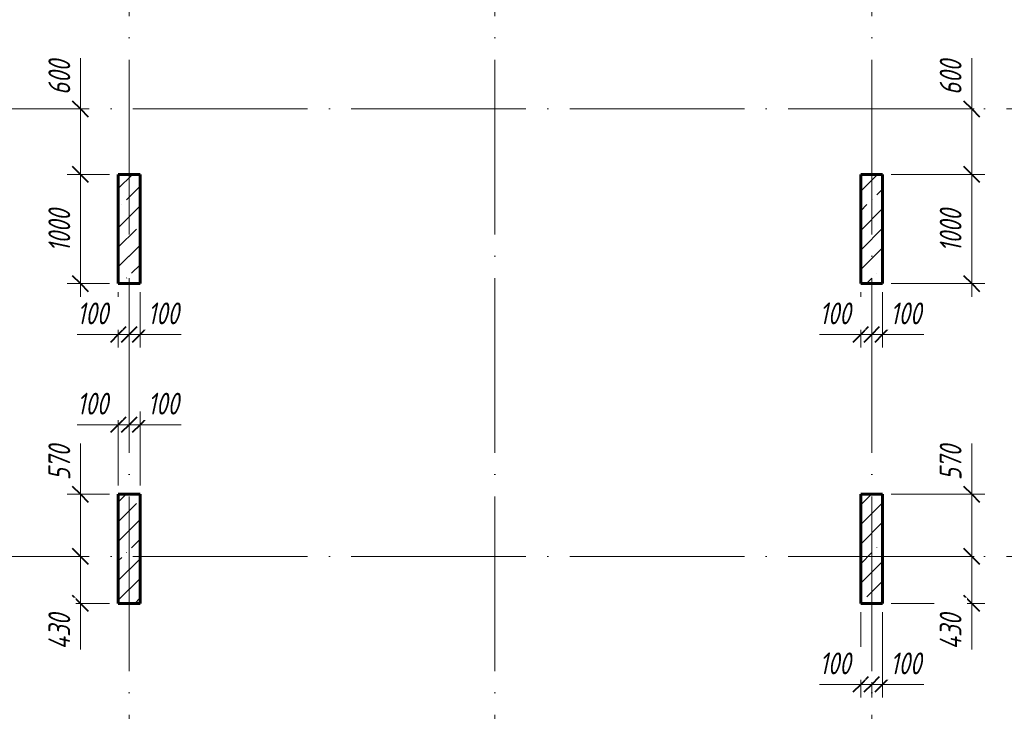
# Model space of a CAD drawing. Header units: millimetres. Extents: x 6092 to 73550, y -4371 to 20491.
# Tile 18 of 26: x 55697 to 64715, y 1881 to 8218. Entities that reach past the tile are written whole.
import ezdxf

# ---------------------------------------------------------------- set-up
doc = ezdxf.new("R2010")
doc.units = ezdxf.units.MM
doc.linetypes.add('ADSK_Линия сетки', pattern=[2000, 1600, -200, 0, -200])
for name, color, linetype, lineweight in [('A-____-____-DIMS', 211, 'Continuous', 9), ('A-____-____-DIMS-80', 211, 'Continuous', 9), ('S-COLS-____-MCUT', 52, 'Continuous', 40), ('S-COLS-____-OTLN', 52, 'Continuous', 18), ('S-GRID-____-OTLN', 1, 'Continuous', 9)]:
    doc.layers.add(name, color=color, linetype=linetype, lineweight=lineweight)
doc.styles.add('GOST Common_I_2', font='GOST_Common Italic.ttf', dxfattribs={"width": 0.8, "height": 200})
doc.dimstyles.new('ADSK_Округление_5мм__Узкий_', dxfattribs={"dimscale": 304.8, "dimtxt": 0.659918, "dimasz": 0.472441, "dimexe": 0.393701, "dimexo": 0.000861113, "dimgap": 0.104987, "dimtad": 1, "dimdec": 0, "dimlfac": 304.8, "dimrnd": 5, "dimdsep": 46, "dimtxsty": 'GOST Common_I_2', "dimblk1": 'OBLIQUE', "dimblk2": 'OBLIQUE', "dimsah": 1, "dimcen": 0.09, "dimdle": 0.393701, "dimazin": 0, "dimtfac": 1, "dimtdec": 4, "dimtix": 1, "dimtmove": 1, "dimatfit": 3, "dimfxl": 1, "dimtvp": 1, "dimtfill": 1, "dimtolj": 1, "dimtzin": 0, "dimlwd": 20, "dimlwe": 20, "dimarcsym": 2})
doc.dimstyles.new('ADSK_Округление_5мм__Узкий__1', dxfattribs={"dimscale": 304.8, "dimtxt": 0.659918, "dimasz": 0.472441, "dimexe": 0.393701, "dimexo": 0.000861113, "dimgap": 0.104987, "dimtad": 1, "dimdec": 0, "dimlfac": 304.8, "dimrnd": 5, "dimdsep": 46, "dimtxsty": 'GOST Common_I_2', "dimblk1": 'OBLIQUE', "dimblk2": 'OBLIQUE', "dimsah": 1, "dimcen": 0.09, "dimdle": 0.393701, "dimazin": 0, "dimtfac": 1, "dimtdec": 4, "dimtix": 1, "dimtmove": 0, "dimatfit": 3, "dimfxl": 1, "dimtvp": 1, "dimtfill": 1, "dimtolj": 1, "dimtzin": 0, "dimlwd": 20, "dimlwe": 20, "dimarcsym": 2})
pattern_1 = [(45, (16130.72, 8588.57), (-179.6051, 179.6051), []), (45, (16310.33, 8588.57), (-179.6051, 179.6051), [317.5, -63.5, 2.682, -60.818])]

# ---------------------------------------------------------------- blocks, each defined once
blk = doc.blocks.new('DIMBLOCK70-КЖ1_ПЭ_ВЭ8_Опалубка_Пилоны')
at = {"layer": 'A-____-____-DIMS-80', "lineweight": 20}
for p, q in [((64416.3, 4335.8), (64416.3, 3958.2)), ((64416.3, 3990), (64416.3, 3300)), ((64416.3, 3958.2), (64416.3, 3585)), ((64416.3, 3870), (63680, 3870)), ((64416.3, 3870), (64536.3, 3870)), ((64416.3, 3300), (64296.3, 3300)), ((64416.3, 3300), (64438.2, 3300))]:
    blk.add_line(p, q, dxfattribs=at)
at = {"layer": 'A-____-____-DIMS-80', "lineweight": 40}
for p, q in [((64416.3, 3870), (64344.3, 3942)), ((64416.3, 3870), (64488.3, 3798)), ((64416.3, 3300), (64344.3, 3372)), ((64416.3, 3300), (64488.3, 3228))]:
    blk.add_line(p, q, dxfattribs=at)
at = {"layer": 'A-____-____-DIMS-80', "color": 0, "lineweight": 20, "insert": (64123, 3998.2), "char_height": 200, "width": 405.013, "attachment_point": 1, "rotation": 90, "line_spacing_factor": 1.022761, "style": 'GOST Common_I_2', "bg_fill": 3, "box_fill_scale": 1.25, "bg_fill_color": 256, "bg_fill_true_color": 13158600, "bg_fill_transparency": 0}
blk.add_mtext('570', dxfattribs=at)
blk = doc.blocks.new('_Oblique')
at = {"color": 0, "linetype": 'ByBlock', "lineweight": -2}
blk.add_line((-0.5, -0.5), (0.5, 0.5), dxfattribs=at)
blk = doc.blocks.new('DIMBLOCK71-КЖ1_ПЭ_ВЭ8_Опалубка_Пилоны')
at = {"layer": 'A-____-____-DIMS-80', "lineweight": 40}
for p, q in [((64416.3, 3300), (64344.3, 3372)), ((64416.3, 3300), (64488.3, 3228)), ((64416.3, 2870), (64344.3, 2942)), ((64416.3, 2870), (64488.3, 2798))]:
    blk.add_line(p, q, dxfattribs=at)
at = {"layer": 'A-____-____-DIMS-80', "lineweight": 20}
for p, q in [((64416.3, 3300), (64296.3, 3300)), ((64416.3, 3300), (64416.3, 2750)), ((64416.3, 3300), (64438.2, 3300)), ((64416.3, 2842.8), (64416.3, 3085)), ((64416.3, 2870), (63680, 2870)), ((64416.3, 2870), (64536.3, 2870)), ((64416.3, 2448.2), (64416.3, 2842.8))]:
    blk.add_line(p, q, dxfattribs=at)
at = {"layer": 'A-____-____-DIMS-80', "color": 0, "lineweight": 20, "insert": (64123, 2448.2), "char_height": 200, "width": 425.469, "attachment_point": 1, "rotation": 90, "line_spacing_factor": 1.022761, "style": 'GOST Common_I_2', "bg_fill": 3, "box_fill_scale": 1.25, "bg_fill_color": 256, "bg_fill_true_color": 13158600, "bg_fill_transparency": 0}
blk.add_mtext('430', dxfattribs=at)
blk = doc.blocks.new('DIMBLOCK72-КЖ1_ПЭ_ВЭ8_Опалубка_Пилоны')
at = {"layer": 'A-____-____-DIMS-80', "lineweight": 20}
for p, q in [((63400, 2127.3), (63400, 2790)), ((63022.7, 2127.3), (63369.6, 2127.3)), ((63280, 2127.3), (63500, 2127.3)), ((63369.6, 2127.3), (63450, 2127.3)), ((63400, 2127.3), (63400, 2007.3)), ((63500, 2127.3), (63500, 2149.1)), ((63500, 2127.3), (63500, 2007.3))]:
    blk.add_line(p, q, dxfattribs=at)
at = {"layer": 'A-____-____-DIMS-80', "lineweight": 40}
for p, q in [((63400, 2127.3), (63472, 2199.3)), ((63500, 2127.3), (63572, 2199.3)), ((63400, 2127.3), (63328, 2055.3)), ((63500, 2127.3), (63428, 2055.3))]:
    blk.add_line(p, q, dxfattribs=at)
at = {"layer": 'A-____-____-DIMS-80', "color": 0, "lineweight": 20, "insert": (63022.7, 2420.6), "char_height": 200, "width": 368.194, "attachment_point": 1, "line_spacing_factor": 1.022761, "style": 'GOST Common_I_2', "bg_fill": 3, "box_fill_scale": 1.25, "bg_fill_color": 256, "bg_fill_true_color": 13158600, "bg_fill_transparency": 0}
blk.add_mtext('100', dxfattribs=at)
blk = doc.blocks.new('DIMBLOCK73-КЖ1_ПЭ_ВЭ8_Опалубка_Пилоны')
at = {"layer": 'A-____-____-DIMS-80', "lineweight": 20}
for p, q in [((63600, 2127.3), (63600, 2790)), ((63500, 2127.3), (63500, 2149.1)), ((63500, 2127.3), (63720, 2127.3)), ((63500, 2127.3), (63500, 2007.3)), ((63630.4, 2127.3), (63550, 2127.3)), ((63600, 2127.3), (63600, 2007.3)), ((63977.3, 2127.3), (63630.4, 2127.3))]:
    blk.add_line(p, q, dxfattribs=at)
at = {"layer": 'A-____-____-DIMS-80', "lineweight": 40}
for p, q in [((63500, 2127.3), (63572, 2199.3)), ((63600, 2127.3), (63672, 2199.3)), ((63500, 2127.3), (63428, 2055.3)), ((63600, 2127.3), (63528, 2055.3))]:
    blk.add_line(p, q, dxfattribs=at)
at = {"layer": 'A-____-____-DIMS-80', "color": 0, "lineweight": 20, "insert": (63670.4, 2420.6), "char_height": 200, "width": 368.194, "attachment_point": 1, "line_spacing_factor": 1.022761, "style": 'GOST Common_I_2', "bg_fill": 3, "box_fill_scale": 1.25, "bg_fill_color": 256, "bg_fill_true_color": 13158600, "bg_fill_transparency": 0}
blk.add_mtext('100', dxfattribs=at)
blk = doc.blocks.new('DIMBLOCK74-КЖ1_ПЭ_ВЭ8_Опалубка_Пилоны')
at = {"layer": 'A-____-____-DIMS-80', "lineweight": 20}
for p, q in [((64416.3, 7865.8), (64416.3, 7488.2)), ((64416.3, 7520), (64416.3, 6800)), ((64416.3, 7488.2), (64416.3, 7100)), ((64416.3, 7400), (64296.3, 7400)), ((64416.3, 7400), (64438.2, 7400)), ((64416.3, 6800), (63680, 6800)), ((64416.3, 6800), (64536.3, 6800))]:
    blk.add_line(p, q, dxfattribs=at)
at = {"layer": 'A-____-____-DIMS-80', "lineweight": 40}
for p, q in [((64416.3, 7400), (64344.3, 7472)), ((64416.3, 7400), (64488.3, 7328)), ((64416.3, 6800), (64344.3, 6872)), ((64416.3, 6800), (64488.3, 6728))]:
    blk.add_line(p, q, dxfattribs=at)
at = {"layer": 'A-____-____-DIMS-80', "color": 0, "lineweight": 20, "insert": (64123, 7528.2), "char_height": 200, "width": 405.013, "attachment_point": 1, "rotation": 90, "line_spacing_factor": 1.022761, "style": 'GOST Common_I_2', "bg_fill": 3, "box_fill_scale": 1.25, "bg_fill_color": 256, "bg_fill_true_color": 13158600, "bg_fill_transparency": 0}
blk.add_mtext('600', dxfattribs=at)
blk = doc.blocks.new('DIMBLOCK75-КЖ1_ПЭ_ВЭ8_Опалубка_Пилоны')
at = {"layer": 'A-____-____-DIMS-80', "lineweight": 40}
for p, q in [((64416.3, 6800), (64344.3, 6872)), ((64416.3, 6800), (64488.3, 6728)), ((64416.3, 5800), (64344.3, 5872)), ((64416.3, 5800), (64488.3, 5728))]:
    blk.add_line(p, q, dxfattribs=at)
at = {"layer": 'A-____-____-DIMS-80', "lineweight": 20}
for p, q in [((64416.3, 6800), (63680, 6800)), ((64416.3, 6800), (64416.3, 5680)), ((64416.3, 6800), (64536.3, 6800)), ((64416.3, 5800), (63680, 5800)), ((64416.3, 5800), (64536.3, 5800))]:
    blk.add_line(p, q, dxfattribs=at)
at = {"layer": 'A-____-____-DIMS-80', "color": 0, "lineweight": 20, "insert": (64123, 6090.3), "char_height": 200, "width": 503.198, "attachment_point": 1, "rotation": 90, "line_spacing_factor": 1.022761, "style": 'GOST Common_I_2', "bg_fill": 3, "box_fill_scale": 1.25, "bg_fill_color": 256, "bg_fill_true_color": 13158600, "bg_fill_transparency": 0}
blk.add_mtext('1000', dxfattribs=at)
blk = doc.blocks.new('DIMBLOCK76-КЖ1_ПЭ_ВЭ8_Опалубка_Пилоны')
at = {"layer": 'A-____-____-DIMS-80', "lineweight": 20}
for p, q in [((63400, 5333.8), (63400, 5720)), ((63022.7, 5333.8), (63369.6, 5333.8)), ((63280, 5333.8), (63500, 5333.8)), ((63369.6, 5333.8), (63450, 5333.8)), ((63400, 5333.8), (63400, 5213.8)), ((63500, 5333.8), (63500, 5355.6)), ((63500, 5333.8), (63500, 5213.8))]:
    blk.add_line(p, q, dxfattribs=at)
at = {"layer": 'A-____-____-DIMS-80', "lineweight": 40}
for p, q in [((63400, 5333.8), (63328, 5261.8)), ((63400, 5333.8), (63472, 5405.8)), ((63500, 5333.8), (63428, 5261.8)), ((63500, 5333.8), (63572, 5405.8))]:
    blk.add_line(p, q, dxfattribs=at)
at = {"layer": 'A-____-____-DIMS-80', "color": 0, "lineweight": 20, "insert": (63022.7, 5627.1), "char_height": 200, "width": 368.194, "attachment_point": 1, "line_spacing_factor": 1.022761, "style": 'GOST Common_I_2', "bg_fill": 3, "box_fill_scale": 1.25, "bg_fill_color": 256, "bg_fill_true_color": 13158600, "bg_fill_transparency": 0}
blk.add_mtext('100', dxfattribs=at)
blk = doc.blocks.new('DIMBLOCK77-КЖ1_ПЭ_ВЭ8_Опалубка_Пилоны')
at = {"layer": 'A-____-____-DIMS-80', "lineweight": 20}
for p, q in [((63600, 5333.8), (63600, 5720)), ((63500, 5333.8), (63500, 5355.6)), ((63500, 5333.8), (63720, 5333.8)), ((63500, 5333.8), (63500, 5213.8)), ((63630.4, 5333.8), (63550, 5333.8)), ((63600, 5333.8), (63600, 5213.8)), ((63977.3, 5333.8), (63630.4, 5333.8))]:
    blk.add_line(p, q, dxfattribs=at)
at = {"layer": 'A-____-____-DIMS-80', "lineweight": 40}
for p, q in [((63500, 5333.8), (63428, 5261.8)), ((63500, 5333.8), (63572, 5405.8)), ((63600, 5333.8), (63528, 5261.8)), ((63600, 5333.8), (63672, 5405.8))]:
    blk.add_line(p, q, dxfattribs=at)
at = {"layer": 'A-____-____-DIMS-80', "color": 0, "lineweight": 20, "insert": (63670.4, 5627.1), "char_height": 200, "width": 368.194, "attachment_point": 1, "line_spacing_factor": 1.022761, "style": 'GOST Common_I_2', "bg_fill": 3, "box_fill_scale": 1.25, "bg_fill_color": 256, "bg_fill_true_color": 13158600, "bg_fill_transparency": 0}
blk.add_mtext('100', dxfattribs=at)
blk = doc.blocks.new('DIMBLOCK111-КЖ1_ПЭ_ВЭ8_Опалубка_Пилоны')
at = {"layer": 'A-____-____-DIMS-80', "lineweight": 20}
for p, q in [((56253.3, 4335.8), (56253.3, 3958.2)), ((56253.3, 3990), (56253.3, 3300)), ((56253.3, 3958.2), (56253.3, 3585)), ((56253.3, 3870), (56133.3, 3870)), ((56253.3, 3870), (56520, 3870)), ((56253.3, 3300), (56133.3, 3300)), ((56253.3, 3300), (56275.2, 3300))]:
    blk.add_line(p, q, dxfattribs=at)
at = {"layer": 'A-____-____-DIMS-80', "lineweight": 40}
for p, q in [((56253.3, 3870), (56181.3, 3942)), ((56253.3, 3870), (56325.3, 3798)), ((56253.3, 3300), (56181.3, 3372)), ((56253.3, 3300), (56325.3, 3228))]:
    blk.add_line(p, q, dxfattribs=at)
at = {"layer": 'A-____-____-DIMS-80', "color": 0, "lineweight": 20, "insert": (55960, 3998.2), "char_height": 200, "width": 405.013, "attachment_point": 1, "rotation": 90, "line_spacing_factor": 1.022761, "style": 'GOST Common_I_2', "bg_fill": 3, "box_fill_scale": 1.25, "bg_fill_color": 256, "bg_fill_true_color": 13158600, "bg_fill_transparency": 0}
blk.add_mtext('570', dxfattribs=at)
blk = doc.blocks.new('DIMBLOCK112-КЖ1_ПЭ_ВЭ8_Опалубка_Пилоны')
at = {"layer": 'A-____-____-DIMS-80', "lineweight": 40}
for p, q in [((56253.3, 3300), (56181.3, 3372)), ((56253.3, 3300), (56325.3, 3228)), ((56253.3, 2870), (56181.3, 2942)), ((56253.3, 2870), (56325.3, 2798))]:
    blk.add_line(p, q, dxfattribs=at)
at = {"layer": 'A-____-____-DIMS-80', "lineweight": 20}
for p, q in [((56253.3, 3300), (56133.3, 3300)), ((56253.3, 3300), (56253.3, 2750)), ((56253.3, 3300), (56275.2, 3300)), ((56253.3, 2842.8), (56253.3, 3085)), ((56253.3, 2870), (56133.3, 2870)), ((56253.3, 2870), (56520, 2870)), ((56253.3, 2448.2), (56253.3, 2842.8))]:
    blk.add_line(p, q, dxfattribs=at)
at = {"layer": 'A-____-____-DIMS-80', "color": 0, "lineweight": 20, "insert": (55960, 2448.2), "char_height": 200, "width": 425.469, "attachment_point": 1, "rotation": 90, "line_spacing_factor": 1.022761, "style": 'GOST Common_I_2', "bg_fill": 3, "box_fill_scale": 1.25, "bg_fill_color": 256, "bg_fill_true_color": 13158600, "bg_fill_transparency": 0}
blk.add_mtext('430', dxfattribs=at)
blk = doc.blocks.new('DIMBLOCK113-КЖ1_ПЭ_ВЭ8_Опалубка_Пилоны')
at = {"layer": 'A-____-____-DIMS-80', "lineweight": 20}
for p, q in [((56600, 4506.9), (56600, 4626.9)), ((56700, 4506.9), (56700, 4528.8)), ((56222.7, 4506.9), (56569.6, 4506.9)), ((56480, 4506.9), (56700, 4506.9)), ((56569.6, 4506.9), (56650, 4506.9)), ((56600, 4506.9), (56600, 3950)), ((56700, 4506.9), (56700, 4386.9))]:
    blk.add_line(p, q, dxfattribs=at)
at = {"layer": 'A-____-____-DIMS-80', "lineweight": 40}
for p, q in [((56600, 4506.9), (56672, 4578.9)), ((56700, 4506.9), (56772, 4578.9)), ((56600, 4506.9), (56528, 4434.9)), ((56700, 4506.9), (56628, 4434.9))]:
    blk.add_line(p, q, dxfattribs=at)
at = {"layer": 'A-____-____-DIMS-80', "color": 0, "lineweight": 20, "insert": (56222.7, 4800.3), "char_height": 200, "width": 368.194, "attachment_point": 1, "line_spacing_factor": 1.022761, "style": 'GOST Common_I_2', "bg_fill": 3, "box_fill_scale": 1.25, "bg_fill_color": 256, "bg_fill_true_color": 13158600, "bg_fill_transparency": 0}
blk.add_mtext('100', dxfattribs=at)
blk = doc.blocks.new('DIMBLOCK114-КЖ1_ПЭ_ВЭ8_Опалубка_Пилоны')
at = {"layer": 'A-____-____-DIMS-80', "lineweight": 20}
for p, q in [((56800, 4506.9), (56800, 4626.9)), ((56700, 4506.9), (56700, 4528.8)), ((56700, 4506.9), (56920, 4506.9)), ((56700, 4506.9), (56700, 4386.9)), ((56830.4, 4506.9), (56750, 4506.9)), ((56800, 4506.9), (56800, 3950)), ((57177.3, 4506.9), (56830.4, 4506.9))]:
    blk.add_line(p, q, dxfattribs=at)
at = {"layer": 'A-____-____-DIMS-80', "lineweight": 40}
for p, q in [((56700, 4506.9), (56772, 4578.9)), ((56800, 4506.9), (56872, 4578.9)), ((56700, 4506.9), (56628, 4434.9)), ((56800, 4506.9), (56728, 4434.9))]:
    blk.add_line(p, q, dxfattribs=at)
at = {"layer": 'A-____-____-DIMS-80', "color": 0, "lineweight": 20, "insert": (56870.4, 4800.3), "char_height": 200, "width": 368.194, "attachment_point": 1, "line_spacing_factor": 1.022761, "style": 'GOST Common_I_2', "bg_fill": 3, "box_fill_scale": 1.25, "bg_fill_color": 256, "bg_fill_true_color": 13158600, "bg_fill_transparency": 0}
blk.add_mtext('100', dxfattribs=at)
blk = doc.blocks.new('DIMBLOCK115-КЖ1_ПЭ_ВЭ8_Опалубка_Пилоны')
at = {"layer": 'A-____-____-DIMS-80', "lineweight": 20}
for p, q in [((56253.3, 7865.8), (56253.3, 7488.2)), ((56253.3, 7520), (56253.3, 6800)), ((56253.3, 7488.2), (56253.3, 7100)), ((56253.3, 7400), (56133.3, 7400)), ((56253.3, 7400), (56275.2, 7400)), ((56253.3, 6800), (56133.3, 6800)), ((56253.3, 6800), (56520, 6800))]:
    blk.add_line(p, q, dxfattribs=at)
at = {"layer": 'A-____-____-DIMS-80', "lineweight": 40}
for p, q in [((56253.3, 7400), (56181.3, 7472)), ((56253.3, 7400), (56325.3, 7328)), ((56253.3, 6800), (56181.3, 6872)), ((56253.3, 6800), (56325.3, 6728))]:
    blk.add_line(p, q, dxfattribs=at)
at = {"layer": 'A-____-____-DIMS-80', "color": 0, "lineweight": 20, "insert": (55960, 7528.2), "char_height": 200, "width": 405.013, "attachment_point": 1, "rotation": 90, "line_spacing_factor": 1.022761, "style": 'GOST Common_I_2', "bg_fill": 3, "box_fill_scale": 1.25, "bg_fill_color": 256, "bg_fill_true_color": 13158600, "bg_fill_transparency": 0}
blk.add_mtext('600', dxfattribs=at)
blk = doc.blocks.new('DIMBLOCK116-КЖ1_ПЭ_ВЭ8_Опалубка_Пилоны')
at = {"layer": 'A-____-____-DIMS-80', "lineweight": 40}
for p, q in [((56253.3, 6800), (56181.3, 6872)), ((56253.3, 6800), (56325.3, 6728)), ((56253.3, 5800), (56181.3, 5872)), ((56253.3, 5800), (56325.3, 5728))]:
    blk.add_line(p, q, dxfattribs=at)
at = {"layer": 'A-____-____-DIMS-80', "lineweight": 20}
for p, q in [((56253.3, 6800), (56133.3, 6800)), ((56253.3, 6800), (56253.3, 5680)), ((56253.3, 6800), (56520, 6800)), ((56253.3, 5800), (56133.3, 5800)), ((56253.3, 5800), (56520, 5800))]:
    blk.add_line(p, q, dxfattribs=at)
at = {"layer": 'A-____-____-DIMS-80', "color": 0, "lineweight": 20, "insert": (55960, 6090.3), "char_height": 200, "width": 503.198, "attachment_point": 1, "rotation": 90, "line_spacing_factor": 1.022761, "style": 'GOST Common_I_2', "bg_fill": 3, "box_fill_scale": 1.25, "bg_fill_color": 256, "bg_fill_true_color": 13158600, "bg_fill_transparency": 0}
blk.add_mtext('1000', dxfattribs=at)
blk = doc.blocks.new('DIMBLOCK117-КЖ1_ПЭ_ВЭ8_Опалубка_Пилоны')
at = {"layer": 'A-____-____-DIMS-80', "lineweight": 20}
for p, q in [((56600, 5333.8), (56600, 5720)), ((56222.7, 5333.8), (56569.6, 5333.8)), ((56480, 5333.8), (56700, 5333.8)), ((56569.6, 5333.8), (56650, 5333.8)), ((56600, 5333.8), (56600, 5213.8)), ((56700, 5333.8), (56700, 5355.6)), ((56700, 5333.8), (56700, 5213.8))]:
    blk.add_line(p, q, dxfattribs=at)
at = {"layer": 'A-____-____-DIMS-80', "lineweight": 40}
for p, q in [((56600, 5333.8), (56528, 5261.8)), ((56600, 5333.8), (56672, 5405.8)), ((56700, 5333.8), (56628, 5261.8)), ((56700, 5333.8), (56772, 5405.8))]:
    blk.add_line(p, q, dxfattribs=at)
at = {"layer": 'A-____-____-DIMS-80', "color": 0, "lineweight": 20, "insert": (56222.7, 5627.1), "char_height": 200, "width": 368.194, "attachment_point": 1, "line_spacing_factor": 1.022761, "style": 'GOST Common_I_2', "bg_fill": 3, "box_fill_scale": 1.25, "bg_fill_color": 256, "bg_fill_true_color": 13158600, "bg_fill_transparency": 0}
blk.add_mtext('100', dxfattribs=at)
blk = doc.blocks.new('DIMBLOCK118-КЖ1_ПЭ_ВЭ8_Опалубка_Пилоны')
at = {"layer": 'A-____-____-DIMS-80', "lineweight": 20}
for p, q in [((56800, 5333.8), (56800, 5720)), ((56700, 5333.8), (56700, 5355.6)), ((56700, 5333.8), (56920, 5333.8)), ((56700, 5333.8), (56700, 5213.8)), ((56830.4, 5333.8), (56750, 5333.8)), ((56800, 5333.8), (56800, 5213.8)), ((57177.3, 5333.8), (56830.4, 5333.8))]:
    blk.add_line(p, q, dxfattribs=at)
at = {"layer": 'A-____-____-DIMS-80', "lineweight": 40}
for p, q in [((56700, 5333.8), (56628, 5261.8)), ((56700, 5333.8), (56772, 5405.8)), ((56800, 5333.8), (56728, 5261.8)), ((56800, 5333.8), (56872, 5405.8))]:
    blk.add_line(p, q, dxfattribs=at)
at = {"layer": 'A-____-____-DIMS-80', "color": 0, "lineweight": 20, "insert": (56870.4, 5627.1), "char_height": 200, "width": 368.194, "attachment_point": 1, "line_spacing_factor": 1.022761, "style": 'GOST Common_I_2', "bg_fill": 3, "box_fill_scale": 1.25, "bg_fill_color": 256, "bg_fill_true_color": 13158600, "bg_fill_transparency": 0}
blk.add_mtext('100', dxfattribs=at)

msp = doc.modelspace()

# ---------------------------------------------------------------- hatches: boundary and pattern name
at = {"layer": 'S-COLS-____-OTLN', "lineweight": 9}
h = msp.add_hatch(dxfattribs=at)
h.set_pattern_fill('FP_1', color=256, style=0, pattern_type=2)
h.set_pattern_definition(pattern_1)
h.paths.add_polyline_path([(56800, 5800), (56800, 6800), (56600, 6800), (56600, 5800)])
h = msp.add_hatch(dxfattribs=at)
h.set_pattern_fill('FP_1', color=256, style=0, pattern_type=2)
h.set_pattern_definition(pattern_1)
h.paths.add_polyline_path([(63600, 5800), (63600, 6800), (63400, 6800), (63400, 5800)])
h = msp.add_hatch(dxfattribs=at)
h.set_pattern_fill('FP_1', color=256, style=0, pattern_type=2)
h.set_pattern_definition(pattern_1)
h.paths.add_polyline_path([(56600, 2869.9996), (56800, 2869.9996), (56800, 3869.9996), (56600, 3869.9996)])
h = msp.add_hatch(dxfattribs=at)
h.set_pattern_fill('FP_1', color=256, style=0, pattern_type=2)
h.set_pattern_definition(pattern_1)
h.paths.add_polyline_path([(63400, 2869.9996), (63600, 2869.9996), (63600, 3869.9996), (63400, 3869.9996)])

# ---------------------------------------------------------------- linework, layer by layer
at = {"layer": 'S-COLS-____-MCUT', "lineweight": 60}
for p, q in [((56800, 6800), (56600, 6800)), ((56600, 6800), (56600, 5800)), ((56800, 5800), (56800, 6800)), ((63600, 6800), (63400, 6800)), ((63400, 6800), (63400, 5800)), ((63600, 5800), (63600, 6800)), ((56600, 5800), (56800, 5800)), ((63400, 5800), (63600, 5800)), ((56800, 3869.9996), (56600, 3869.9996)), ((56600, 3869.9996), (56600, 2869.9996)), ((56800, 2869.9996), (56800, 3869.9996)), ((63600, 3869.9996), (63400, 3869.9996)), ((63400, 3869.9996), (63400, 2869.9996)), ((63600, 2869.9996), (63600, 3869.9996)), ((56600, 2869.9996), (56800, 2869.9996)), ((63400, 2869.9996), (63600, 2869.9996))]:
    msp.add_line(p, q, dxfattribs=at)
at = {"layer": 'S-GRID-____-OTLN', "linetype": 'ADSK_Линия сетки'}
for p, q in [((56700, 19851.1002), (56700, -3717.186)), ((60050, 19851.1002), (60050, -3717.186)), ((63500, 19851.1002), (63500, -3717.186)), ((6731.5249, 7400), (72652.3528, 7400)), ((6731.5249, 3300), (72652.3528, 3300))]:
    msp.add_line(p, q, dxfattribs=at)

# ---------------------------------------------------------------- next in the draw order: dimensions: what is measured, and where the dimension line sits
at = {"layer": 'A-____-____-DIMS', "lineweight": 20}
for base, p1, p2, override, picture, middle in [((56253.348, 6800), (56355.1714, 7400), (56600, 6800), {"dimpost": '<>', "dimfxl": 648.028573}, 'DIMBLOCK115-КЖ1_ПЭ_ВЭ8_Опалубка_Пилоны', (56093.3157, 7730.7511)), ((64416.331, 6800), (64518.1544, 7400), (63600, 6800), {"dimpost": '<>', "dimfxl": 1096.816971}, 'DIMBLOCK74-КЖ1_ПЭ_ВЭ8_Опалубка_Пилоны', (64256.2987, 7730.7511)), ((56253.348, 3300), (56600, 3869.9996), (56355.1714, 3300), {"dimpost": '<>', "dimfxl": 620.355202}, 'DIMBLOCK111-КЖ1_ПЭ_ВЭ8_Опалубка_Пилоны', (56093.3157, 4200.7507)), ((64416.331, 3300), (63600, 3869.9996), (64518.1544, 3300), {"dimpost": '<>', "dimfxl": 1080.697501}, 'DIMBLOCK70-КЖ1_ПЭ_ВЭ8_Опалубка_Пилоны', (64256.2987, 4200.7507))]:
    dim = msp.add_linear_dim(base=base, p1=p1, p2=p2, angle=90, dimstyle='ADSK_Округление_5мм__Узкий_', override=override, dxfattribs=at)
    dim.commit()
    dim.dimension.update_dxf_attribs({"geometry": picture, "text_midpoint": middle, "dimtype": 160, "text_rotation": 90})

# ---------------------------------------------------------------- next in the draw order: dimensions: what is measured, and where the dimension line sits
for base, p1, p2, picture, middle in [((56253.348, 5800), (56600, 6800), (56600, 5800), 'DIMBLOCK116-КЖ1_ПЭ_ВЭ8_Опалубка_Пилоны', (56121.348, 6300)), ((64416.331, 5800), (63600, 6800), (63600, 5800), 'DIMBLOCK75-КЖ1_ПЭ_ВЭ8_Опалубка_Пилоны', (64284.331, 6300))]:
    dim = msp.add_linear_dim(base=base, p1=p1, p2=p2, angle=90, dimstyle='ADSK_Округление_5мм__Узкий__1', override={"dimpost": '<>', "dimfxl": 1000}, dxfattribs=at)
    dim.commit()
    dim.dimension.update_dxf_attribs({"geometry": picture, "text_midpoint": middle})
dim = msp.add_linear_dim(base=(56700, 4506.9453), p1=(56600, 3869.9996), p2=(56700, 4608.7687), dimstyle='ADSK_Округление_5мм__Узкий_', override={"dimpost": '<>', "dimfxl": 745.506361}, dxfattribs=at)
dim.commit()
dim.dimension.update_dxf_attribs({"geometry": 'DIMBLOCK113-КЖ1_ПЭ_ВЭ8_Опалубка_Пилоны', "text_midpoint": (56406.8304, 4666.9776), "dimtype": 160})
for base, p1, p2, override, picture, middle in [((56253.348, 2869.9996), (56355.1714, 3300), (56600, 2869.9996), {"dimpost": '<>', "dimfxl": 494.814484}, 'DIMBLOCK112-КЖ1_ПЭ_ВЭ8_Опалубка_Пилоны', (56093.3157, 2660.9815)), ((64416.331, 2869.9996), (64518.1544, 3300), (63600, 2869.9996), {"dimpost": '<>', "dimfxl": 1013.85789}, 'DIMBLOCK71-КЖ1_ПЭ_ВЭ8_Опалубка_Пилоны', (64256.2987, 2660.9816))]:
    dim = msp.add_linear_dim(base=base, p1=p1, p2=p2, angle=90, dimstyle='ADSK_Округление_5мм__Узкий_', override=override, dxfattribs=at)
    dim.commit()
    dim.dimension.update_dxf_attribs({"geometry": picture, "text_midpoint": middle, "dimtype": 160, "text_rotation": 90})

# ---------------------------------------------------------------- next in the draw order: dimensions: what is measured, and where the dimension line sits
for base, p1, p2, override, picture, middle in [((56700, 5333.7827), (56600, 5800), (56700, 5435.6061), {"dimpost": '<>', "dimfxl": 377.866249}, 'DIMBLOCK117-КЖ1_ПЭ_ВЭ8_Опалубка_Пилоны', (56406.8304, 5493.8151)), ((63500, 5333.7827), (63400, 5800), (63500, 5435.6061), {"dimpost": '<>', "dimfxl": 377.86628}, 'DIMBLOCK76-КЖ1_ПЭ_ВЭ8_Опалубка_Пилоны', (63206.8304, 5493.8151)), ((56800, 4506.9453), (56700, 4608.7687), (56800, 3869.9996), {"dimpost": '<>', "dimfxl": 745.506361}, 'DIMBLOCK114-КЖ1_ПЭ_ВЭ8_Опалубка_Пилоны', (57054.5353, 4666.9776)), ((63500, 2127.2814), (63400, 2869.9996), (63500, 2229.1048), {"dimpost": '<>', "dimfxl": 648.649497}, 'DIMBLOCK72-КЖ1_ПЭ_ВЭ8_Опалубка_Пилоны', (63206.8304, 2287.3138))]:
    dim = msp.add_linear_dim(base=base, p1=p1, p2=p2, dimstyle='ADSK_Округление_5мм__Узкий_', override=override, dxfattribs=at)
    dim.commit()
    dim.dimension.update_dxf_attribs({"geometry": picture, "text_midpoint": middle, "dimtype": 160})

# ---------------------------------------------------------------- next in the draw order: dimensions: what is measured, and where the dimension line sits
for base, p1, p2, override, picture, middle in [((56800, 5333.7827), (56700, 5435.6061), (56800, 5800), {"dimpost": '<>', "dimfxl": 377.866249}, 'DIMBLOCK118-КЖ1_ПЭ_ВЭ8_Опалубка_Пилоны', (57054.5353, 5493.8151)), ((63600, 5333.7827), (63500, 5435.6061), (63600, 5800), {"dimpost": '<>', "dimfxl": 377.86628}, 'DIMBLOCK77-КЖ1_ПЭ_ВЭ8_Опалубка_Пилоны', (63854.5353, 5493.8151)), ((63600, 2127.2814), (63500, 2229.1048), (63600, 2869.9996), {"dimpost": '<>', "dimfxl": 648.649497}, 'DIMBLOCK73-КЖ1_ПЭ_ВЭ8_Опалубка_Пилоны', (63854.5353, 2287.3138))]:
    dim = msp.add_linear_dim(base=base, p1=p1, p2=p2, dimstyle='ADSK_Округление_5мм__Узкий_', override=override, dxfattribs=at)
    dim.commit()
    dim.dimension.update_dxf_attribs({"geometry": picture, "text_midpoint": middle, "dimtype": 160})

doc.saveas('drawing.dxf')
